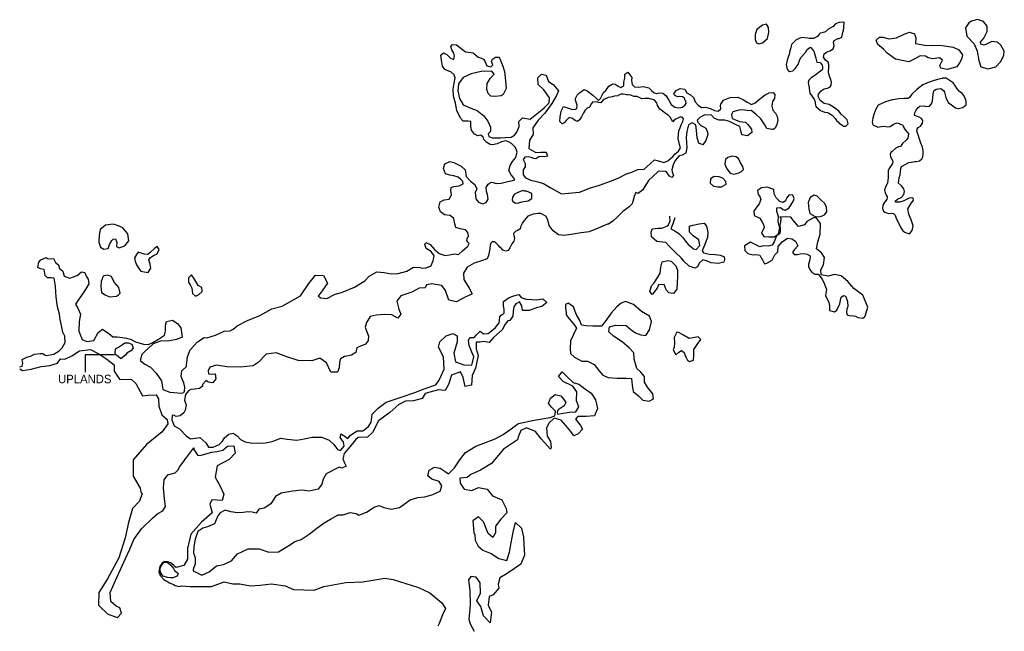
# Model space of a CAD drawing. Extents: x 160717 to 188660, y 864563 to 881936.
import ezdxf

# ---------------------------------------------------------------- set-up
doc = ezdxf.new("R2010")
doc.units = 0
doc.header["$LTSCALE"] = 500
doc.layers.add('WETLANDS', color=11, linetype='CONTINUOUS')

msp = doc.modelspace()

# ---------------------------------------------------------------- linework, layer by layer
at = {"layer": 'WETLANDS', "color": 0}
for p, q in [((162575, 872419), (162575, 871923)), ((163410, 872419), (162575, 872419))]:
    msp.add_line(p, q, dxfattribs=at)
for points in [[(187555, 881708), (187593, 881469), (187802, 881250), (187891, 881040), (187941, 880778), (187994, 880600), (188206, 880544), (188421, 880597), (188559, 880751), (188648, 880928), (188660, 881039), (188566, 881207), (188464, 881294), (188305, 881316), (188197, 881261), (188090, 881210), (187993, 881238), (187984, 881294), (188081, 881409), (188169, 881595), (188172, 881755), (188068, 881886), (187901, 881936), (187726, 881896), (187656, 881843)], [(181975, 881578), (181970, 881713), (181907, 881805), (181795, 881783), (181641, 881657), (181590, 881518), (181592, 881369), (181631, 881282), (181691, 881248), (181794, 881282), (181941, 881397)], [(184165, 878912), (184227, 878973), (184200, 879087), (184113, 879177), (184033, 879251), (183963, 879338), (183843, 879429), (183689, 879523), (183550, 879555), (183432, 879643), (183375, 879756), (183386, 879818), (183463, 879915), (183548, 879967), (183639, 879989), (183714, 880024), (183749, 880071), (183756, 880163), (183730, 880254), (183689, 880362), (183668, 880446), (183669, 880457), (183677, 880579), (183680, 880658), (183657, 880733), (183590, 880788), (183531, 880868), (183552, 880962), (183612, 881016), (183713, 881051), (183803, 881103), (183834, 881193), (183817, 881287), (183827, 881344), (183937, 881405), (183977, 881400), (184053, 881442), (184091, 881608), (184099, 881620), (184103, 881724), (184114, 881862), (183978, 881857), (183869, 881821), (183803, 881740), (183654, 881653), (183587, 881588), (183495, 881561), (183432, 881553), (183406, 881521), (183359, 881455), (183242, 881400), (183125, 881397), (183087, 881406), (182905, 881429), (182754, 881367), (182625, 881235), (182602, 881134), (182573, 881049), (182550, 880948), (182506, 880821), (182491, 880737), (182471, 880662), (182488, 880559), (182524, 880492), (182570, 880463), (182659, 880485), (182722, 880546), (182806, 880660), (182849, 880774), (182888, 880865), (183015, 881000), (183064, 881085), (183137, 881146), (183170, 881150), (183213, 881087), (183237, 881060), (183254, 881043), (183312, 880844), (183342, 880727), (183431, 880720), (183495, 880647), (183504, 880585), (183496, 880526), (183488, 880507), (183403, 880440), (183287, 880351), (183182, 880282), (183111, 880219), (183095, 880147), (183102, 880096), (183126, 880013), (183124, 879981), (183128, 879907), (183137, 879849), (183193, 879779), (183227, 879728), (183260, 879677), (183294, 879602), (183295, 879560), (183301, 879512), (183321, 879464), (183356, 879427), (183388, 879399), (183434, 879368), (183466, 879346), (183567, 879313), (183647, 879297), (183677, 879279), (183776, 879224), (183785, 879210), (183857, 879131), (183898, 879073), (183943, 879037), (183978, 878997), (184048, 878951), (184099, 878913)], [(185024, 881349), (185117, 881437), (185218, 881442), (185386, 881387), (185605, 881424), (185815, 881522), (185971, 881580), (186111, 881537), (186147, 881418), (186142, 881261), (186405, 881208), (186603, 881206), (186835, 881214), (187025, 881183), (187206, 881154), (187372, 881079), (187469, 880935), (187451, 880836), (187385, 880708), (187310, 880597), (187035, 880520), (186861, 880557), (186829, 880631), (186908, 880783), (186817, 880853), (186636, 880826), (186496, 880848), (186422, 880897), (186276, 880908), (186121, 880819), (185952, 880740), (185575, 880818), (185335, 880982), (185229, 881097), (185074, 881232)], [(187486, 879442), (187581, 879515), (187577, 879613), (187555, 879676), (187511, 879781), (187460, 879843), (187389, 879899), (187322, 879968), (187277, 880044), (187211, 880144), (187092, 880216), (187007, 880270), (186904, 880274), (186892, 880263), (186765, 880241), (186617, 880190), (186477, 880137), (186352, 880083), (186182, 879957), (186035, 879821), (185979, 879738), (185932, 879700), (185814, 879699), (185671, 879690), (185503, 879659), (185474, 879658), (185292, 879604), (185082, 879509), (185000, 879378), (184957, 879240), (184926, 879134), (184914, 879022), (184929, 878945), (185069, 878881), (185164, 878899), (185250, 878907), (185358, 878890), (185419, 878902), (185514, 878963), (185563, 878982), (185615, 879001), (185681, 878988), (185778, 878938), (185794, 878897), (185842, 878808), (185902, 878741), (185942, 878690), (185925, 878570), (185875, 878510), (185771, 878414), (185714, 878338), (185659, 878328), (185583, 878286), (185482, 878191), (185441, 878159), (185425, 878120), (185428, 878044), (185469, 877974), (185492, 877911), (185485, 877849), (185409, 877734), (185367, 877652), (185364, 877539), (185366, 877444), (185348, 877301), (185291, 877180), (185262, 877100), (185277, 877024), (185307, 876947), (185334, 876906), (185323, 876829), (185272, 876763), (185210, 876669), (185199, 876571), (185227, 876492), (185270, 876464), (185371, 876433), (185466, 876436), (185518, 876427), (185566, 876382), (185598, 876266), (185666, 876148), (185710, 876039), (185782, 875934), (185841, 875901), (185928, 875866), (185976, 875867), (186042, 875944), (186070, 876080), (186021, 876249), (185946, 876413), (185922, 876563), (186003, 876706), (186081, 876810), (186078, 876869), (186036, 876875), (185957, 876862), (185813, 876794), (185691, 876753), (185577, 876751), (185564, 876785), (185632, 876837), (185735, 876888), (185805, 876967), (185829, 877052), (185812, 877132), (185744, 877217), (185658, 877292), (185676, 877454), (185707, 877532), (185715, 877628), (185723, 877705), (185747, 877767), (185864, 877831), (185947, 877881), (186015, 877892), (186107, 877910), (186165, 877911), (186256, 877926), (186322, 877984), (186344, 878043), (186359, 878119), (186362, 878218), (186342, 878319), (186295, 878430), (186241, 878573), (186214, 878665), (186197, 878714), (186181, 878776), (186183, 878829), (186212, 878871), (186284, 878914), (186340, 878993), (186348, 879059), (186309, 879127), (186243, 879165), (186125, 879215), (186115, 879231), (186123, 879292), (186163, 879365), (186217, 879439), (186267, 879476), (186375, 879484), (186447, 879465), (186536, 879478), (186610, 879572), (186631, 879713), (186644, 879820), (186664, 879917), (186724, 879966), (186862, 879978), (186933, 879921), (186961, 879872), (187004, 879725), (187068, 879582), (187162, 879515), (187277, 879435), (187354, 879411)], [(181200, 877620), (181257, 877681), (181237, 877770), (181174, 877871), (181117, 877988), (181042, 878037), (180934, 878061), (180813, 878022), (180745, 877964), (180727, 877833), (180790, 877698), (180876, 877579), (180992, 877552), (181127, 877587)], [(180754, 877342), (180672, 877434), (180572, 877474), (180426, 877479), (180323, 877419), (180313, 877293), (180404, 877210), (180532, 877192), (180637, 877188), (180768, 877262)], [(182627, 876718), (182674, 876786), (182697, 876857), (182662, 876950), (182559, 876957), (182476, 876870), (182446, 876793), (182384, 876739), (182287, 876768), (182190, 876875), (182130, 876989), (182120, 877112), (181933, 877183), (181769, 877163), (181658, 877081), (181676, 876973), (181720, 876911), (181747, 876829), (181705, 876701), (181608, 876584), (181548, 876498), (181563, 876378), (181723, 876299), (181792, 876187), (181827, 876122), (181842, 876034), (181767, 875873), (181834, 875774), (181980, 875772), (182134, 875766), (182255, 875851), (182285, 876027), (182244, 876190), (182255, 876349), (182209, 876491), (182206, 876594), (182311, 876605), (182385, 876548), (182441, 876524), (182559, 876590)], [(175006, 877079), (174923, 877056), (174816, 877010), (174753, 876971), (174703, 876897), (174692, 876816), (174709, 876775), (174786, 876725), (174879, 876738), (174968, 876758), (175151, 876788), (175249, 876858), (175255, 877003), (175103, 877062), (175048, 877067)], [(183472, 876356), (183559, 876395), (183626, 876478), (183613, 876607), (183566, 876714), (183461, 876810), (183345, 876919), (183264, 876951), (183147, 876884), (183110, 876791), (183096, 876747), (183111, 876549), (183144, 876432), (183278, 876352), (183382, 876338)], [(182194, 875797), (182130, 875627), (182073, 875530), (181961, 875498), (181821, 875514), (181722, 875485), (181590, 875549), (181456, 875619), (181289, 875510), (181293, 875382), (181386, 875291), (181529, 875261), (181605, 875270), (181725, 875246), (181767, 875150), (181801, 875114), (181857, 875002), (181923, 875020), (182073, 875104), (182150, 875253), (182236, 875345), (182245, 875492), (182358, 875628), (182503, 875728), (182628, 875708), (182738, 875640), (182801, 875510), (182706, 875408), (182649, 875328), (182699, 875262), (182789, 875265), (182864, 875283), (182976, 875294), (183068, 875275), (183153, 875225), (183138, 875110), (183101, 874995), (183101, 874925), (183155, 874821), (183201, 874761), (183281, 874703), (183378, 874711), (183458, 874607), (183503, 874545), (183562, 874422), (183610, 874274), (183588, 874098), (183684, 873898), (183703, 873810), (183696, 873674), (183841, 873635), (183911, 873684), (183995, 873860), (184011, 873966), (184034, 874053), (184092, 874102), (184153, 874080), (184195, 873987), (184208, 873928), (184215, 873792), (184194, 873716), (184180, 873621), (184200, 873549), (184260, 873529), (184383, 873523), (184433, 873516), (184501, 873481), (184645, 873457), (184695, 873497), (184709, 873511), (184791, 873769), (184642, 874114), (184392, 874300), (184217, 874503), (184027, 874660), (183845, 874702), (183657, 874648), (183466, 874693), (183457, 874833), (183527, 874973), (183553, 875183), (183475, 875317), (183327, 875431), (183371, 875625), (183437, 875844), (183446, 876146), (183316, 876323), (183227, 876296), (183055, 876203), (182988, 876108), (182816, 876062), (182706, 876193), (182604, 876327), (182293, 876333), (182317, 876295), (182317, 876248), (182305, 876219), (182305, 876173), (182287, 876103), (182299, 876004), (182299, 875928), (182293, 875858)], [(163372, 876128), (163156, 876096), (162999, 875980), (162973, 875818), (162963, 875616), (163013, 875475), (163103, 875422), (163231, 875436), (163264, 875548), (163331, 875659), (163372, 875705), (163437, 875713), (163471, 875607), (163461, 875497), (163538, 875457), (163705, 875512), (163811, 875651), (163787, 875849), (163645, 876020), (163489, 876087)], [(164076, 875335), (164028, 875267), (163979, 875175), (163994, 875075), (164033, 874972), (164097, 874870), (164151, 874794), (164253, 874769), (164364, 874752), (164438, 874873), (164416, 874996), (164383, 875114), (164428, 875178), (164514, 875241), (164622, 875282), (164673, 875405), (164614, 875493), (164543, 875436), (164423, 875327), (164355, 875267), (164254, 875271)], [(178670, 874133), (178599, 874218), (178644, 874375), (178721, 874458), (178826, 874622), (178889, 874734), (178916, 874907), (178954, 875060), (179112, 875092), (179202, 875074), (179340, 874944), (179386, 874817), (179384, 874649), (179372, 874457), (179370, 874277), (179273, 874161), (179142, 874173), (179068, 874262), (179007, 874411), (178849, 874400), (178806, 874308)], [(163200, 874679), (163085, 874649), (163028, 874496), (163024, 874371), (163042, 874183), (163140, 874124), (163265, 874068), (163464, 874079), (163522, 874121), (163566, 874166), (163530, 874333), (163396, 874481), (163322, 874637)], [(165590, 874689), (165506, 874601), (165506, 874483), (165567, 874389), (165601, 874308), (165617, 874158), (165710, 874084), (165802, 874133), (165893, 874219), (165882, 874327), (165780, 874388), (165675, 874563)], [(176211, 873843), (176210, 873740), (176224, 873610), (176224, 873556), (176314, 873441), (176445, 873289), (176518, 873176), (176433, 872995), (176349, 872818), (176338, 872598), (176352, 872451), (176464, 872350), (176674, 872233), (176831, 872235), (177020, 872142), (177155, 871975), (177264, 871843), (177420, 871772), (177672, 871755), (177934, 871758), (178077, 871743), (178095, 871558), (178129, 871370), (178283, 871250), (178398, 871127), (178582, 871098), (178706, 871171), (178682, 871308), (178536, 871501), (178447, 871640), (178448, 871805), (178342, 871928), (178230, 872027), (178160, 872291), (178150, 872471), (178021, 872607), (177817, 872783), (177572, 872951), (177434, 873069), (177455, 873211), (177639, 873261), (177927, 873251), (178062, 873136), (178190, 873045), (178345, 872982), (178488, 872961), (178594, 873125), (178650, 873362), (178587, 873510), (178365, 873646), (178136, 873843), (177909, 873928), (177784, 873880), (177661, 873781), (177501, 873596), (177337, 873364), (177226, 873228), (176983, 873227), (176798, 873240), (176659, 873263), (176617, 873387), (176510, 873571), (176435, 873780), (176287, 873880)], [(179367, 873060), (179290, 872908), (179296, 872757), (179295, 872623), (179265, 872554), (179335, 872419), (179424, 872495), (179495, 872540), (179575, 872481), (179604, 872383), (179631, 872336), (179672, 872261), (179724, 872231), (179842, 872263), (179851, 872395), (179850, 872569), (179944, 872711), (180044, 872847), (179970, 872930), (179712, 872884), (179556, 872977), (179423, 873055)], [(163589, 872307), (163514, 872367), (163449, 872417), (163427, 872466), (163440, 872586), (163519, 872635), (163632, 872708), (163704, 872761), (163800, 872758), (163904, 872718), (163942, 872610), (163868, 872528), (163761, 872463), (163718, 872404)], [(164803, 866528), (164895, 866525), (164952, 866492), (165003, 866438), (165046, 866390), (165084, 866349), (165114, 866287), (165189, 866236), (165219, 866203), (165187, 866130), (165060, 866082), (165000, 866079), (164914, 866095), (164790, 866130), (164752, 866179), (164722, 866228), (164703, 866279), (164703, 866325), (164717, 866374), (164736, 866417), (164763, 866463), (164779, 866487), (164800, 866520)]]:
    msp.add_lwpolyline(points, close=True, dxfattribs=at)
for points in [[(160718, 872076), (160786, 872091), (160806, 872174), (160791, 872280), (160921, 872349), (161026, 872381), (161138, 872431), (161294, 872457), (161375, 872450), (161425, 872420), (161482, 872397), (161682, 872432), (161842, 872530), (161925, 872614), (162004, 872762), (162000, 872946), (161944, 873062), (161915, 873198), (161914, 873204), (161867, 873415), (161844, 873568), (161791, 873782), (161755, 874054), (161733, 874361), (161721, 874420), (161697, 874593), (161618, 874601), (161509, 874607), (161439, 874672), (161416, 874839), (161308, 874859), (161235, 874897), (161258, 875048), (161319, 875110), (161473, 875179), (161529, 875146), (161676, 875148), (161735, 875042), (161819, 874974), (161846, 874870), (161939, 874796), (161983, 874646), (162142, 874597), (162344, 874668), (162467, 874774), (162563, 874752), (162601, 874653), (162659, 874567), (162675, 874431), (162570, 874247), (162458, 874093), (162355, 873940), (162302, 873857), (162364, 873740), (162445, 873573), (162406, 873362), (162396, 873092), (162489, 872851), (162621, 872798), (162817, 872825), (162944, 873051), (163069, 873142), (163246, 873019), (163359, 872923), (163483, 872923), (163562, 872918), (163751, 872886), (163881, 872851), (164003, 872783), (164230, 872721), (164376, 872712), (164495, 872771), (164656, 872858), (164825, 872979), (164851, 873090), (164857, 873254), (164888, 873366), (165052, 873402), (165208, 873301), (165286, 873185), (165309, 873055), (165324, 872914), (165171, 872849), (164972, 872812), (164711, 872804), (164505, 872725), (164377, 872605), (164282, 872523), (164184, 872424), (164138, 872256), (164264, 872155), (164426, 872068), (164592, 871891), (164737, 871682), (164775, 871433), (164981, 871356), (165307, 871329), (165374, 871348), (165396, 871383), (165405, 871499), (165380, 871620), (165338, 871704), (165300, 871799), (165322, 871964), (165453, 872081), (165449, 872131), (165458, 872190), (165479, 872356), (165553, 872555), (165760, 872790), (165951, 872912), (166032, 872902), (166272, 872977), (166524, 873084), (166695, 873095), (166779, 873148), (166888, 873238), (167187, 873392), (167537, 873536), (167877, 873721), (168162, 873798), (168686, 874090), (168922, 874441), (169109, 874678), (169337, 874665), (169449, 874453), (169250, 874164), (169186, 874094), (169254, 874037), (169430, 874020), (169667, 874142), (169848, 874186), (170218, 874334), (170508, 874515), (170639, 874649), (170852, 874769), (171058, 874756), (171273, 874718), (171462, 874730), (171708, 874788), (171894, 874907), (172083, 874894), (172133, 874882), (172241, 874886), (172383, 874938), (172455, 875082), (172482, 875225), (172395, 875352), (172255, 875438), (172211, 875552), (172243, 875602), (172366, 875547), (172490, 875406), (172624, 875293), (172794, 875234), (172918, 875256), (173055, 875283), (173174, 875268), (173287, 875373), (173435, 875507), (173474, 875579), (173435, 875616), (173407, 875660), (173413, 875707), (173457, 875798), (173435, 875892), (173368, 875965), (173213, 875994), (173093, 876036), (173062, 876133), (173037, 876293), (172936, 876372), (172770, 876396), (172660, 876476), (172614, 876614), (172648, 876759), (172766, 876821), (172903, 876838), (172972, 876956), (172955, 877085), (172967, 877171), (173036, 877194), (173193, 877218), (173299, 877275), (173292, 877344), (173235, 877394), (173161, 877461), (173039, 877503), (172927, 877520), (172802, 877560), (172741, 877710), (172785, 877844), (172925, 877904), (173039, 877879), (173246, 877774), (173362, 877669), (173392, 877484), (173509, 877351), (173632, 877251), (173688, 877130), (173644, 877031), (173667, 876851), (173738, 876756), (173847, 876705), (173955, 876739), (174014, 876841), (173996, 876971), (173961, 877054), (173956, 877173), (174014, 877263), (174098, 877324), (174158, 877310), (174237, 877287), (174385, 877296), (174566, 877342), (174668, 877355), (174770, 877383), (174736, 877451), (174663, 877532), (174601, 877654), (174635, 877798), (174704, 877905), (174797, 878020), (174820, 878103), (174833, 878168), (174785, 878303), (174674, 878421), (174609, 878457), (174524, 878492), (174395, 878466), (174267, 878405), (174140, 878383), (174067, 878390), (173977, 878451), (173886, 878530), (173873, 878608), (173791, 878658), (173723, 878640), (173629, 878688), (173536, 878799), (173521, 878901), (173517, 879046), (173449, 879054), (173300, 879057), (173226, 879137), (173120, 879356), (173089, 879564), (173031, 879760), (173018, 879958), (173043, 880129), (173076, 880279), (173048, 880373), (172951, 880456), (172896, 880473), (172780, 880517), (172719, 880619), (172688, 880786), (172670, 880927), (172740, 880992), (172844, 880947), (172941, 880846), (173038, 880807), (173053, 880910), (173034, 880983), (172985, 881075), (172955, 881174), (172999, 881230), (173117, 881220), (173365, 881020), (173583, 880991), (173721, 880878), (173881, 880817), (173928, 880739), (173979, 880625), (174088, 880597), (174141, 880656), (174108, 880747), (174134, 880816), (174220, 880874), (174328, 880875), (174371, 880759), (174427, 880616), (174473, 880464), (174501, 880194), (174520, 879982), (174438, 879811), (174383, 879768), (174220, 879749), (174092, 879765), (174014, 879838), (173977, 879956), (173982, 880127), (174068, 880261), (174179, 880391), (174114, 880471), (173813, 880461), (173532, 880400), (173301, 880289), (173169, 880116), (173150, 879917), (173196, 879699), (173307, 879519), (173523, 879422), (173697, 879356), (173889, 879204), (174002, 879056), (174082, 878878), (174075, 878759), (174012, 878691), (174033, 878620), (174122, 878584), (174358, 878575), (174664, 878597), (174755, 878659), (174825, 878739), (174888, 878906), (174886, 879048), (174985, 879151), (175200, 879113), (175302, 879183), (175444, 879298), (175603, 879436), (175748, 879572), (175755, 879719), (175589, 879944), (175429, 880093), (175423, 880280), (175524, 880384), (175655, 880355), (175721, 880181), (175857, 880099), (176012, 879919), (175954, 879781), (175823, 879552), (175625, 879280), (175433, 879082), (175279, 878868), (175286, 878674), (175183, 878509), (175169, 878277), (175367, 878159), (175503, 878177), (175661, 878169), (175693, 878055), (175623, 878038), (175564, 878050), (175453, 878039), (175367, 877983), (175304, 877995), (175231, 878022), (175151, 878036), (175049, 878035), (175010, 877962), (175058, 877850), (175060, 877755), (175001, 877666), (175008, 877533), (175070, 877441), (175219, 877378), (175421, 877327), (175583, 877281), (175773, 877172), (175940, 877077), (176095, 876988), (176289, 877008), (176607, 877035), (176912, 877157), (177172, 877238), (177482, 877348), (177700, 877430), (177937, 877554), (178089, 877607), (178257, 877680), (178442, 877693), (178613, 877844), (178733, 877958), (178851, 877923), (178996, 877877), (179107, 877926), (179256, 878050), (179323, 878129), (179413, 878197), (179472, 878295), (179446, 878392), (179407, 878560), (179419, 878777), (179464, 878864), (179485, 878949), (179536, 879044), (179556, 879115), (179532, 879157), (179475, 879176), (179412, 879145), (179340, 879108), (179292, 879083), (179251, 879032), (179181, 879166), (179118, 879219), (179069, 879255), (178950, 879342), (178888, 879392), (178820, 879496), (178795, 879570), (178734, 879650), (178675, 879673), (178574, 879701), (178470, 879697), (178370, 879685), (178242, 879751), (178150, 879753), (178063, 879787), (177990, 879798), (177942, 879803), (177896, 879814), (177839, 879820), (177788, 879823), (177715, 879795), (177690, 879777), (177599, 879765), (177529, 879744), (177490, 879737), (177417, 879723), (177357, 879697), (177284, 879667), (177245, 879625), (177208, 879573), (177140, 879580), (177105, 879605), (176971, 879591), (176944, 879554), (176891, 879453), (176820, 879419), (176763, 879368), (176720, 879288), (176658, 879177), (176605, 879090), (176543, 879048), (176498, 879063), (176454, 879093), (176405, 879126), (176309, 879154), (176279, 879133), (176228, 879069), (176167, 879009), (176116, 878974), (176082, 879004), (176048, 879040), (176058, 879177), (176070, 879278), (176080, 879334), (176153, 879465), (176232, 879444), (176374, 879395), (176405, 879384), (176492, 879392), (176526, 879417), (176534, 879507), (176508, 879592), (176494, 879649), (176494, 879697), (176535, 879790), (176608, 879862), (176737, 879949), (176819, 879917), (176911, 879846), (176978, 879787), (177089, 879696), (177144, 879642), (177198, 879694), (177215, 879735), (177281, 879863), (177352, 879922), (177440, 880050), (177546, 880112), (177621, 880100), (177704, 880051), (177778, 880010), (177860, 880066), (177864, 880158), (177889, 880278), (177889, 880295), (177891, 880388), (177975, 880441), (178091, 880295), (178080, 880209), (178101, 880098), (178168, 880032), (178283, 880021), (178419, 880040), (178425, 880034), (178569, 879996), (178651, 879926), (178727, 879853), (178792, 879839), (178868, 879860), (178973, 879846), (179054, 879786), (179139, 879650), (179206, 879526), (179311, 879455), (179413, 879435), (179527, 879448), (179607, 879520), (179633, 879550), (179624, 879617), (179606, 879644), (179588, 879705), (179526, 879741), (179445, 879751), (179382, 879748), (179300, 879791), (179284, 879826), (179349, 879922), (179461, 879981), (179590, 879962), (179655, 879860), (179759, 879801), (179842, 879724), (179879, 879633), (179891, 879600), (179969, 879508), (180068, 879443), (180179, 879452), (180311, 879410), (180431, 879354), (180536, 879333), (180613, 879403), (180602, 879494), (180611, 879538), (180695, 879648), (180878, 879728), (181094, 879737), (181254, 879657), (181366, 879590), (181483, 879530), (181588, 879576), (181711, 879678), (181871, 879805), (181987, 879854), (182097, 879869), (182152, 879808), (182139, 879694), (182078, 879616), (182059, 879475), (182092, 879367), (182164, 879279), (182218, 879183), (182236, 879085), (182206, 878955), (182157, 878851), (182097, 878818), (182064, 878820), (181919, 878844), (181863, 878950), (181750, 879116), (181604, 879255), (181472, 879360), (181436, 879349), (181285, 879363), (181165, 879378), (180960, 879317), (180916, 879240), (180941, 879126), (181034, 879092), (181143, 879042), (181311, 879021), (181386, 878959), (181489, 878827), (181493, 878730), (181372, 878641), (181216, 878667), (181187, 878784), (181158, 878897), (181009, 878970), (180859, 879041), (180728, 879080), (180566, 879086), (180432, 879126), (180347, 879226), (180157, 879236), (180023, 879155), (179944, 879085), (179962, 879020), (180052, 878934), (180125, 878893), (180192, 878852), (180233, 878743), (180243, 878674), (180190, 878508), (180107, 878378), (179995, 878432), (179945, 878581), (179928, 878787), (179907, 878953), (179801, 879008), (179701, 878946), (179655, 878763), (179636, 878590), (179637, 878442), (179650, 878307), (179624, 878147), (179517, 878089), (179434, 878072), (179320, 877939), (179261, 877810), (179223, 877672), (179237, 877617), (179270, 877511), (179229, 877457), (179157, 877488), (179066, 877620), (178844, 877633), (178667, 877461), (178570, 877380), (178489, 877243), (178399, 877105), (178270, 877002), (178201, 877026), (178157, 876909), (178118, 876773), (178097, 876703), (178014, 876624), (177832, 876488), (177683, 876332), (177553, 876211), (177424, 876132), (177399, 876125), (177133, 876010), (176876, 875908), (176653, 875879), (176367, 875835), (176161, 875805), (176004, 875826), (175860, 875937), (175745, 876085), (175709, 876253), (175647, 876357), (175509, 876428), (175426, 876431), (175361, 876423), (175290, 876414), (175142, 876353), (175038, 876233), (174991, 876162), (174941, 876069), (174920, 875999), (174850, 875951), (174800, 875933), (174736, 875866), (174743, 875810), (174761, 875721), (174738, 875645), (174688, 875565), (174670, 875548), (174624, 875455), (174581, 875380), (174515, 875359), (174424, 875387), (174394, 875435), (174348, 875470), (174309, 875520), (174234, 875593), (174179, 875627), (174128, 875625), (174089, 875588), (174069, 875533), (174060, 875428), (174044, 875333), (174018, 875235), (174003, 875189), (173985, 875140), (173849, 875095), (173619, 875019), (173413, 874907), (173314, 874735), (173324, 874554), (173472, 874309), (173554, 874153), (173281, 874017), (173110, 873919), (172898, 873972), (172797, 874248), (172701, 874384), (172409, 874431), (172261, 874401), (172223, 874315), (172051, 874309), (171849, 874195), (171538, 874091), (171418, 873944), (171478, 873717), (171538, 873572), (171449, 873462), (171278, 873549), (171059, 873564), (170838, 873545), (170662, 873501), (170555, 873330), (170518, 873204), (170614, 872945), (170609, 872823), (170541, 872725), (170537, 872720), (170410, 872670), (170282, 872615), (170258, 872479), (170136, 872409), (169954, 872372), (169939, 872369), (169825, 872302), (169796, 872212), (169785, 872050), (169736, 871924), (169548, 871928), (169420, 872193), (169232, 872324), (169012, 872244), (168621, 872254), (168299, 872362), (167993, 872476), (167713, 872434), (167486, 872200), (167346, 872100), (166983, 872063), (166595, 872074), (166298, 872121), (166110, 872070), (166070, 871958), (166075, 871879), (166176, 871868), (166261, 871881), (166279, 871739), (166200, 871619), (166068, 871637), (166007, 871685), (165909, 871571), (165907, 871528), (165817, 871457), (165676, 871445), (165570, 871428), (165504, 871396), (165421, 871291), (165421, 871291), (165397, 871131), (165407, 871096), (165441, 870992), (165416, 870841), (165390, 870803), (165378, 870767), (165270, 870686), (165158, 870665), (165091, 870707), (165041, 870692), (165033, 870572), (165103, 870398), (165253, 870317), (165437, 870113), (165562, 870026), (165830, 870070), (166000, 869912), (166078, 869797), (166206, 869789), (166374, 869868), (166476, 869963), (166534, 870059), (166657, 870161), (166774, 870193), (166890, 870119), (166988, 870010), (167119, 869944), (167263, 869916), (167487, 869907), (167690, 869912), (167882, 869959), (168125, 870047), (168310, 870023), (168587, 869991), (168790, 870034), (169019, 870073), (169295, 870080), (169498, 869990), (169630, 869873), (169735, 869732), (169823, 869703), (169925, 869819), (169909, 869936), (169810, 870071), (169845, 870171), (169921, 870118), (170029, 870036), (170108, 870137), (170293, 870255), (170452, 870255), (170614, 870379), (170694, 870502), (170723, 870734), (170894, 870902), (171122, 871073), (171539, 871217), (171933, 871343), (172226, 871463), (172525, 871564), (172624, 871700), (172764, 872012), (172741, 872363), (172603, 872632), (172643, 872788), (172818, 872959), (173014, 873024), (173128, 872960), (173137, 872789), (173042, 872459), (173086, 872216), (173325, 872129), (173546, 872125), (173570, 872194), (173610, 872360), (173547, 872493), (173469, 872678), (173450, 872821), (173491, 872909), (173611, 872910), (173683, 872988), (173782, 873092), (173876, 873014), (174015, 873019), (174141, 873130), (174218, 873189), (174286, 873282), (174321, 873323), (174333, 873399), (174340, 873492), (174382, 873542), (174464, 873599), (174471, 873697), (174443, 873813), (174452, 873929), (174510, 873981), (174613, 874040), (174739, 874092), (174886, 874132), (174952, 874042), (175087, 874001), (175250, 873990), (175377, 873980), (175567, 874005), (175673, 873907), (175531, 873787), (175381, 873748), (175179, 873679), (174991, 873679), (174969, 873812), (174905, 873922), (174797, 873867), (174741, 873783), (174725, 873653), (174710, 873514), (174629, 873387), (174569, 873380), (174499, 873285), (174411, 873125), (174162, 872911), (174045, 872771), (173885, 872799), (173779, 872772), (173674, 872775), (173671, 872583), (173725, 872397), (173651, 872042), (173560, 871827), (173539, 871552), (173357, 871515), (173304, 871777), (173224, 871934), (172970, 871843), (172890, 871570), (172793, 871400), (172606, 871423), (172355, 871357), (172225, 871316), (172137, 871174), (171895, 871111), (171669, 871103), (171477, 871008), (171220, 870776), (170903, 870541), (170734, 870211), (170590, 870074), (170325, 870067), (170248, 870004), (170091, 869807), (169924, 869613), (169885, 869463), (169937, 869347), (169986, 869254), (169855, 869201), (169784, 869223), (169414, 869037), (169326, 868882), (169295, 868738), (169184, 868596), (168937, 868546), (168733, 868568), (168458, 868545), (168136, 868490), (167977, 868389), (167845, 868186), (167652, 868058), (167502, 868032), (167431, 867920), (167312, 867949), (167196, 867959), (167059, 867941), (166912, 867927), (166898, 867926), (166707, 867954), (166552, 868002), (166409, 867926), (166341, 867847), (166247, 867620), (166048, 867527), (165911, 867497), (165774, 867399), (165699, 867183), (165661, 866969), (165650, 866781), (165694, 866661), (165696, 866482), (165644, 866322), (165638, 866278), (165882, 866159), (166097, 866255), (166301, 866427), (166502, 866459), (166732, 866561), (166900, 866765), (167197, 866910), (167513, 866909), (167792, 866813), (168061, 866821), (168404, 867033), (168528, 867114), (168702, 867171), (168928, 867324), (169108, 867461), (169356, 867641), (169542, 867747), (169754, 867869), (169893, 867868), (170097, 867936), (170268, 867911), (170345, 867859), (170564, 867946), (170780, 868089), (170919, 868135), (171047, 868084), (171261, 868035), (171492, 868078), (171630, 868170), (171800, 868299), (172012, 868360), (172217, 868379), (172444, 868445), (172648, 868547), (172693, 868700), (172624, 868823), (172418, 868880), (172303, 868982), (172335, 869144), (172489, 869222), (172647, 869201), (172793, 869100), (172882, 869038), (173060, 869209), (173205, 869436), (173368, 869641), (173664, 869822), (173885, 869911), (174209, 870030), (174441, 870153), (174662, 870310), (174813, 870428), (174869, 870463), (175314, 870559), (175775, 870639), (175908, 870679), (175922, 870813), (175821, 870916), (175723, 871036), (175779, 871184), (175916, 871287), (176074, 871248), (176160, 871150), (176212, 871059), (176165, 870971), (176002, 870857), (175975, 870787), (175977, 870733), (176088, 870748), (176324, 870787), (176497, 870798), (176581, 870938), (176517, 871110), (176527, 871366), (176412, 871523), (176141, 871661), (176011, 871801), (176117, 871937), (176246, 871799), (176424, 871635), (176590, 871582), (176704, 871492), (176933, 871332), (177063, 871137), (177113, 870893), (177030, 870680), (176797, 870660), (176556, 870669), (176491, 870587), (176630, 870411), (176693, 870307), (176562, 870177), (176445, 870117), (176361, 870239), (176221, 870407), (176088, 870564), (175881, 870613), (175739, 870489), (175665, 870343), (175690, 870106), (175786, 869954), (175797, 869772), (175784, 869739), (175516, 870027), (175360, 870236), (175096, 870339), (174940, 870270), (174877, 870102), (174845, 870005), (174446, 869739), (174109, 869327), (173797, 869139), (173517, 869013), (173412, 868933), (173204, 868914), (173219, 868774), (173327, 868600), (173549, 868561), (173738, 868646), (173981, 868601), (174131, 868407), (174396, 868295), (174524, 868056), (174545, 867926), (174370, 867744), (174225, 867548), (174224, 867364), (174146, 867230), (174010, 867345), (173881, 867677), (173739, 867814), (173580, 867703), (173606, 867374), (173635, 867308), (173647, 867149), (173725, 866978), (173864, 866869), (174095, 866773), (174311, 866629), (174544, 866575), (174617, 866811), (174666, 867072), (174726, 867383), (174774, 867615), (174791, 867650), (174954, 867492), (175013, 867233), (175021, 867038), (175041, 866728), (174941, 866471), (174756, 866345), (174550, 866202), (174342, 866078), (174296, 865904), (174311, 865785), (174150, 865601), (174036, 865555), (174017, 865308), (174110, 865109), (174066, 864804), (173879, 865001), (173806, 865266), (173695, 865426), (173795, 865647), (173782, 865936), (173670, 866101), (173518, 866116), (173454, 866023), (173490, 865711), (173497, 865318), (173485, 865100), (173466, 864907), (173501, 864775), (173558, 864674), (173618, 864563)], [(179314, 876310), (179254, 876133), (179200, 875998), (179306, 875938), (179431, 875851), (179531, 875759), (179615, 875647), (179689, 875554), (179761, 875489), (179835, 875427), (179914, 875407), (180019, 875519), (179992, 875682), (179834, 875800), (179730, 875898), (179728, 876067), (179824, 876098), (179996, 876136), (180141, 876158), (180212, 876068), (180251, 875891), (180233, 875745), (180155, 875529), (180087, 875370), (180127, 875316), (180292, 875274), (180454, 875267), (180603, 875247), (180706, 875204), (180715, 875121), (180702, 875044), (180549, 875006), (180336, 875026), (180210, 875083), (180103, 875113), (180002, 875017), (179953, 874912), (179877, 874879), (179718, 874931), (179565, 875079), (179485, 875172), (179324, 875330), (179135, 875511), (179053, 875602), (178798, 875631), (178644, 875772), (178640, 875897), (178664, 875997), (178834, 876016), (178941, 876018), (179081, 876066), (179126, 876111), (179175, 876224), (179166, 876353)], [(160717, 872021), (160793, 871967), (161044, 872011), (161331, 872088), (161574, 872115), (161794, 872176), (161871, 872304), (162000, 872293), (162193, 872387), (162413, 872532), (162724, 872566), (162967, 872441), (163191, 872291), (163396, 872136), (163397, 871948), (163546, 871728), (163890, 871715), (164016, 871605), (164201, 871248), (164368, 871273), (164593, 871283), (164659, 871165), (164668, 870962), (164749, 870714), (164904, 870577), (164921, 870453), (164760, 870225), (164320, 869871), (163941, 869436), (163933, 868969), (164137, 868630), (164156, 868512), (164191, 868473), (164116, 868257), (163919, 868047), (163802, 867651), (163710, 867214), (163534, 866654), (163208, 866051), (162964, 865669), (162957, 865305), (163218, 865053), (163497, 864955), (163608, 865080), (163555, 865226), (163451, 865276), (163304, 865407), (163283, 865667), (163436, 866007), (163723, 866630), (163842, 866900), (163959, 867169), (164177, 867473), (164484, 867775), (164639, 867907), (164779, 867983), (164857, 868107), (164828, 868329), (164799, 868634), (164821, 868868), (164922, 869006), (165130, 869068), (165201, 869137), (165264, 869243), (165382, 869410), (165414, 869455), (165459, 869514), (165658, 869778), (165664, 869724), (165773, 869561), (165871, 869563), (166170, 869656), (166313, 869669), (166480, 869711), (166614, 869821), (166796, 869831), (166831, 869623), (166661, 869444), (166320, 869264), (166266, 868946), (166406, 868683), (166509, 868454), (166461, 868280), (166170, 868293), (166110, 868171), (166176, 867924), (165879, 867661), (165571, 867326), (165480, 866912), (165480, 866615), (165373, 866434), (165160, 866376), (165107, 866407), (165089, 866441), (165051, 866474), (164997, 866504), (164917, 866537), (164838, 866548), (164771, 866515), (164694, 866404), (164667, 866255), (164703, 866150), (164811, 866039), (164970, 865942), (165082, 865889), (165130, 865869), (165200, 865846), (165249, 865837), (165299, 865852), (165565, 865834), (166161, 865832), (166522, 865973), (166763, 865913), (166964, 865913), (167265, 865852), (167546, 865873), (167866, 865913), (168248, 865852), (168488, 865752), (169070, 865732), (169351, 865832), (169973, 865953), (170454, 865973), (171076, 866073), (171317, 866033), (172039, 865812), (172360, 865652), (172701, 865371), (172801, 865210), (172721, 865029), (172621, 864789), (172581, 864708)]]:
    msp.add_lwpolyline(points, dxfattribs=at)

# ---------------------------------------------------------------- texts
msp.add_text('UPLANDS', height=240, dxfattribs=at).set_placement((161806, 871609))

doc.saveas('drawing.dxf')
